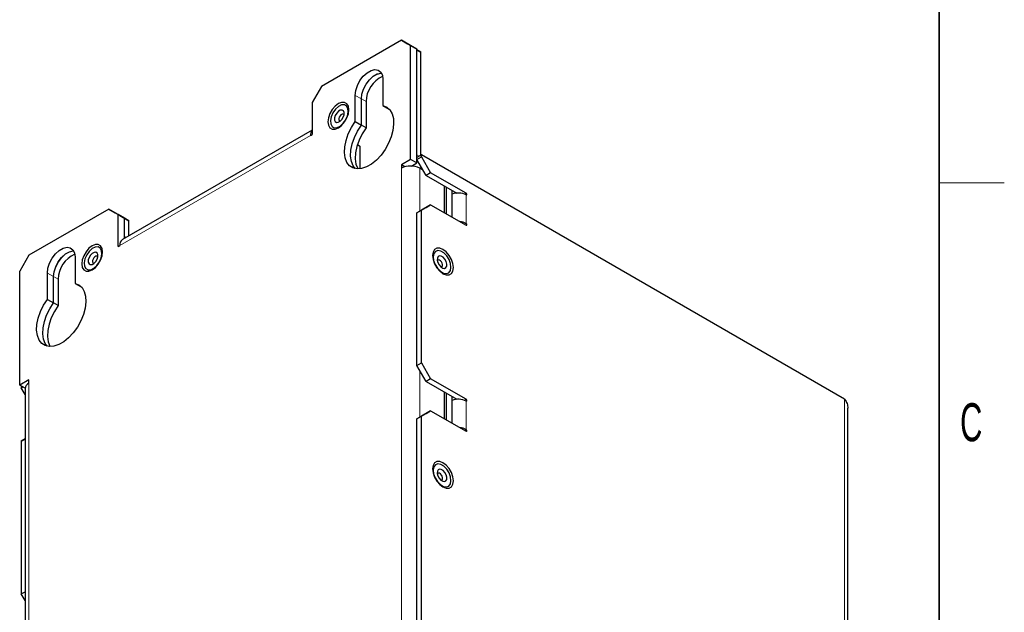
# Model space of a CAD drawing. Header units: millimetres. Extents: x 5 to 418, y 2 to 292.
# Tile 11 of 12: x 324 to 414, y 153 to 207. Entities that reach past the tile are written whole.
import ezdxf

# ---------------------------------------------------------------- set-up
doc = ezdxf.new("R2010")
doc.units = ezdxf.units.MM
doc.layers.add('SLD-0', color=7, linetype='Continuous')
doc.styles.add('SLDTEXTSTYLE0', font='TXT', dxfattribs={"width": 0.605})

msp = doc.modelspace()

# ---------------------------------------------------------------- linework, layer by layer
at = {"color": 7, "linetype": 'Continuous', "lineweight": 25}
for p, q in [((358.5976, 205.3461), (351.2437, 201.1008)), ((359.4461, 204.8561), (358.5976, 205.3461)), ((358.5976, 205.3461), (359.1633, 205.0196)), ((359.1633, 205.0196), (360.0118, 204.5296)), ((359.4461, 194.4044), (359.4461, 204.8561)), ((360.0118, 204.5296), (359.4461, 204.8561)), ((360.0118, 194.0779), (360.0118, 204.5296)), ((360.3823, 204.2504), (360.0118, 204.4643)), ((360.0118, 204.4643), (360.3823, 204.2504)), ((360.3823, 194.7784), (360.3823, 204.2504)), ((351.2437, 201.1008), (350.3952, 199.6311)), ((356.9005, 201.7535), (356.9005, 199.3413)), ((354.355, 197.8717), (354.355, 200.284)), ((354.9206, 197.5452), (354.9206, 199.9574)), ((354.9235, 197.5435), (354.9235, 199.9558)), ((350.3952, 199.6311), (350.3952, 196.6916)), ((355.3477, 199.7109), (355.3477, 197.2986)), ((356.9005, 199.3413), (357.4662, 199.0147)), ((357.4691, 199.0141), (357.4691, 199.0131)), ((357.4984, 198.9961), (357.4691, 199.0131)), ((354.355, 197.8717), (354.9206, 197.5452)), ((355.3477, 197.2986), (354.9235, 197.5435)), ((350.3952, 197.0975), (332.9661, 187.0359)), ((350.2537, 196.6099), (350.3952, 196.6916)), ((354.5583, 195.7579), (354.782, 195.6288)), ((354.782, 195.6288), (354.782, 193.5343)), ((360.4389, 194.8111), (360.0146, 194.5661)), ((360.0146, 194.4028), (360.4389, 194.6478)), ((360.0146, 194.4028), (360.0146, 194.5661)), ((360.4389, 194.6478), (360.4389, 194.8111)), ((399.3298, 172.3598), (360.4389, 194.8111)), ((360.4389, 194.6478), (361.2874, 193.1781)), ((359.4461, 194.4044), (358.5976, 193.9146)), ((358.5976, 193.9146), (358.5976, 193.588)), ((358.929, 193.7232), (358.5976, 193.9146)), ((360.0118, 194.0779), (359.4461, 194.4044)), ((359.5128, 193.7898), (360.0118, 194.0779)), ((360.8632, 192.9331), (360.0146, 194.4028)), ((360.5803, 193.423), (360.2947, 193.588)), ((361.2874, 193.1781), (360.8632, 192.9331)), ((360.8632, 192.9331), (363.6916, 191.3003)), ((364.5401, 191.3003), (361.2874, 193.1781)), ((362.5574, 189.5054), (362.5574, 191.9551)), ((362.5574, 191.9519), (362.5602, 191.9535)), ((362.7016, 191.8718), (362.7016, 189.4221)), ((363.2673, 189.0956), (363.2673, 191.5453)), ((361.2874, 190.2385), (360.4389, 189.7485)), ((360.8632, 189.9936), (361.2874, 190.2385)), ((361.2874, 190.2385), (364.5401, 188.3608)), ((331.7275, 189.8344), (324.3736, 185.5891)), ((332.5761, 189.3444), (331.7275, 189.8344)), ((331.7275, 189.8344), (332.2932, 189.5078)), ((332.2932, 189.5078), (333.1418, 189.0178)), ((332.2961, 189.5062), (332.7203, 189.2613)), ((332.5761, 186.4048), (332.5761, 189.3444)), ((333.1418, 189.0178), (332.5761, 189.3444)), ((332.7203, 189.2613), (333.5688, 188.7713)), ((360.0146, 189.5036), (360.8632, 189.9936)), ((360.4389, 189.7485), (360.0146, 189.5036)), ((360.0146, 175.4591), (360.0146, 189.5036)), ((360.4389, 175.704), (360.4389, 189.7485)), ((333.1418, 187.1373), (333.1418, 189.0178)), ((333.1446, 189.0162), (333.1418, 189.0178)), ((333.1446, 187.3015), (333.1446, 189.0162)), ((333.5688, 188.7713), (333.1446, 189.0162)), ((333.5688, 187.3839), (333.5688, 188.7713)), ((333.1446, 187.3015), (333.1418, 187.2998)), ((333.2853, 187.2202), (333.1446, 187.3015)), ((332.5761, 186.4048), (332.7175, 186.4865)), ((324.3736, 185.5891), (323.5251, 184.1194)), ((328.6163, 185.4254), (328.6163, 183.0131)), ((323.5251, 173.6677), (323.5251, 184.1194)), ((326.0707, 181.5436), (326.0707, 183.9558)), ((326.6364, 181.217), (326.6364, 183.6293)), ((326.6392, 181.2154), (326.6392, 183.6276)), ((327.0635, 183.3827), (327.0635, 180.9704)), ((328.6163, 183.0131), (329.182, 182.6865)), ((329.1848, 182.6859), (329.1848, 182.6849)), ((329.2141, 182.668), (329.1848, 182.6849)), ((326.0707, 181.5436), (326.6364, 181.217)), ((327.0635, 180.9704), (326.6392, 181.2154)), ((360.0146, 175.4591), (360.4389, 175.704)), ((360.4389, 175.704), (361.2874, 174.2343)), ((360.8632, 173.9894), (360.0146, 175.4591)), ((324.3736, 174.1575), (323.5251, 173.6677)), ((324.3736, 173.8309), (324.3736, 174.1575)), ((361.2874, 174.2343), (360.8632, 173.9894)), ((360.8632, 173.9894), (363.6916, 172.3566)), ((364.5401, 172.3566), (361.2874, 174.2343)), ((324.024, 173.3796), (323.5251, 173.6677)), ((323.6694, 173.5844), (323.6694, 173.4212)), ((323.6694, 173.4212), (323.8107, 173.5028)), ((324.0222, 172.8101), (323.6694, 173.4212)), ((324.0222, 173.341), (324.0222, 118.4695)), ((362.5574, 170.5616), (362.5574, 173.0113)), ((362.7016, 172.9281), (362.7016, 170.4784)), ((363.2673, 170.1518), (363.2673, 172.6015)), ((360.0146, 170.5598), (360.8632, 171.0499)), ((361.2874, 171.2948), (360.4389, 170.8048)), ((360.8632, 171.0499), (361.2874, 171.2948)), ((361.2874, 171.2948), (364.5401, 169.417)), ((399.6227, 115.8553), (399.6227, 171.5433)), ((360.4389, 170.8048), (360.0146, 170.5598)), ((360.0146, 143.1241), (360.0146, 170.5598)), ((360.4389, 143.369), (360.4389, 170.8048)), ((324.0222, 168.7256), (323.6694, 168.5219)), ((323.6694, 168.5219), (324.0222, 168.7256)), ((323.6694, 168.5219), (323.6694, 154.4774)), ((323.6694, 154.4774), (324.0222, 154.6811)), ((324.0222, 153.8663), (323.6694, 154.4774))]:
    msp.add_line(p, q, dxfattribs=at)
at = {"color": 7, "linetype": 'Continuous', "lineweight": 18}
for p, q in [((354.355, 200.284), (354.9206, 199.9574)), ((355.3477, 199.7109), (354.9235, 199.9558)), ((350.2537, 196.6099), (332.7175, 186.4865)), ((360.241, 194.6968), (360.0118, 194.8291)), ((358.5976, 138.7164), (358.5976, 193.588)), ((360.2947, 193.588), (360.2947, 189.6653)), ((360.5096, 193.5455), (360.4389, 193.5047)), ((364.3844, 191.2104), (364.5401, 191.3003)), ((364.5401, 191.137), (364.5401, 188.5241)), ((364.3987, 188.4424), (364.5401, 188.5241)), ((326.0707, 183.9558), (326.6364, 183.6293)), ((327.0635, 183.3827), (326.6392, 183.6276)), ((360.2947, 174.9741), (360.2947, 170.7215)), ((324.3736, 173.8309), (324.3736, 118.9593)), ((364.3844, 172.2667), (364.5401, 172.3566)), ((364.5401, 172.1933), (364.5401, 169.5803)), ((399.3298, 172.3598), (399.3298, 115.8552)), ((364.3987, 169.4987), (364.5401, 169.5803))]:
    msp.add_line(p, q, dxfattribs=at)
at = {"color": 7, "linetype": 'Continuous', "lineweight": 25, "flags": 128}
for points in [[(354.355, 200.284), (354.4065, 200.7278), (354.557, 201.1953), (354.7942, 201.6484), (355.099, 202.0505), (355.4466, 202.369), (355.8089, 202.5781), (356.1565, 202.6609), (356.4613, 202.6107), (356.6985, 202.4315), (356.849, 202.1378), (356.9005, 201.7535)], [(354.9206, 199.9574), (354.9722, 200.4013), (355.1227, 200.8687), (355.3599, 201.3218), (355.6647, 201.7239), (356.0123, 202.0424), (356.3746, 202.2516), (356.7222, 202.3344), (356.7649, 202.3354)], [(354.9235, 199.9558), (354.975, 200.3996), (355.1255, 200.8671), (355.3628, 201.3202), (355.6675, 201.7223), (356.0151, 202.0408), (356.3774, 202.2499), (356.725, 202.3327), (356.7659, 202.3338)], [(352.8135, 199.5248), (352.5163, 199.2989), (352.2482, 198.9864), (352.0355, 198.6179), (351.8989, 198.2294), (351.8518, 197.8591), (351.8989, 197.5431), (352.0355, 197.3124), (352.2482, 197.1895), (352.5163, 197.1866), (352.8135, 197.3038), (353.1106, 197.5297), (353.3787, 197.8422), (353.5915, 198.2107), (353.7281, 198.5991), (353.7751, 198.9694), (353.7281, 199.2854), (353.5915, 199.5161), (353.3787, 199.639), (353.1106, 199.642), (352.8135, 199.5248)], [(353.3582, 199.4163), (353.0987, 199.4022), (352.8147, 199.2633), (352.5403, 199.0163), (352.3088, 198.691), (352.148, 198.3267), (352.0773, 197.9672), (352.1052, 197.6559), (352.2284, 197.4305), (352.432, 197.318), (352.6915, 197.332), (352.9756, 197.4709), (353.2499, 197.7179), (353.4814, 198.0432), (353.6423, 198.4076), (353.713, 198.7671), (353.685, 199.0783), (353.5618, 199.3038), (353.3582, 199.4163)], [(356.9005, 199.3413), (357.2524, 199.2027), (357.5372, 198.9504), (357.7432, 198.5946), (357.8619, 198.1502), (357.8883, 197.6354), (357.8214, 197.0715), (357.6639, 196.4819), (357.4224, 195.8907), (357.1067, 195.3224), (356.7301, 194.8006), (356.3079, 194.3467), (355.8576, 193.9794), (355.3979, 193.714), (354.9476, 193.5614), (354.5254, 193.5279), (354.1488, 193.6148), (353.8331, 193.8187), (353.5916, 194.131), (353.4341, 194.5389), (353.3672, 195.0255), (353.3936, 195.5708), (353.5123, 196.1522), (353.7183, 196.7457), (354.0031, 197.3269), (354.355, 197.8717)], [(353.1466, 198.9369), (352.9868, 198.9234), (352.813, 198.8253), (352.6517, 198.6574), (352.5274, 198.4453), (352.4592, 198.2213), (352.4573, 198.0195), (352.5221, 197.8706), (352.6436, 197.7973), (352.8035, 197.8108), (352.9773, 197.909), (353.1386, 198.0769), (353.2628, 198.289), (353.3311, 198.513), (353.333, 198.7148), (353.2682, 198.8636), (353.1466, 198.9369)], [(353.2328, 198.5694), (353.144, 198.5619), (353.0475, 198.5074), (352.9579, 198.4141), (352.8888, 198.2962), (352.8509, 198.1718), (352.8499, 198.0597), (352.8859, 197.977), (352.9534, 197.9363), (353.0089, 197.9355)], [(353.3258, 198.4844), (353.3004, 198.5287), (353.2328, 198.5694)], [(354.3359, 193.5551), (354.1573, 193.8044), (353.9998, 194.2123), (353.9329, 194.6989), (353.9593, 195.2442), (354.078, 195.8256), (354.2839, 196.4192), (354.5688, 197.0003), (354.9206, 197.5452)], [(354.3376, 193.5548), (354.1601, 193.8028), (354.0026, 194.2107), (353.9357, 194.6973), (353.9622, 195.2426), (354.0808, 195.824), (354.2868, 196.4175), (354.5716, 196.9987), (354.9235, 197.5435)], [(355.3477, 197.2986), (354.9959, 196.7538), (354.711, 196.1726), (354.5051, 195.5791), (354.3864, 194.9976), (354.36, 194.4524), (354.4269, 193.9657), (354.5844, 193.5579), (354.6032, 193.5249)], [(364.5401, 191.137), (364.5672, 191.1276), (364.5901, 191.1321), (364.6055, 191.1497), (364.6108, 191.1779), (364.6055, 191.2122), (364.5901, 191.2475), (364.5672, 191.2785), (364.5401, 191.3003)], [(364.5401, 188.3608), (364.5672, 188.3514), (364.5901, 188.3558), (364.6055, 188.3735), (364.6108, 188.4016), (364.6055, 188.436), (364.5901, 188.4713), (364.5672, 188.5023), (364.5401, 188.5241)], [(330.1861, 186.4622), (329.8889, 186.2363), (329.6208, 185.9238), (329.4081, 185.5553), (329.2715, 185.1669), (329.2244, 184.7966), (329.2715, 184.4806), (329.4081, 184.2499), (329.6208, 184.127), (329.8889, 184.124), (330.1861, 184.2412), (330.4832, 184.4671), (330.7513, 184.7796), (330.9641, 185.1481), (331.1007, 185.5366), (331.1477, 185.9069), (331.1007, 186.2229), (330.9641, 186.4536), (330.7513, 186.5765), (330.4832, 186.5794), (330.1861, 186.4622)], [(326.0707, 183.9558), (326.1222, 184.3997), (326.2727, 184.8671), (326.51, 185.3202), (326.8147, 185.7223), (327.1623, 186.0408), (327.5246, 186.25), (327.8722, 186.3328), (328.177, 186.2825), (328.4142, 186.1033), (328.5647, 185.8097), (328.6163, 185.4254)], [(326.6364, 183.6293), (326.6879, 184.0731), (326.8384, 184.5405), (327.0757, 184.9936), (327.3804, 185.3958), (327.728, 185.7143), (328.0903, 185.9234), (328.4379, 186.0062), (328.4807, 186.0072)], [(326.6392, 183.6276), (326.6908, 184.0715), (326.8413, 184.5389), (327.0785, 184.992), (327.3833, 185.3941), (327.7309, 185.7126), (328.0931, 185.9218), (328.4407, 186.0046), (328.4816, 186.0056)], [(330.7308, 186.3537), (330.4713, 186.3397), (330.1873, 186.2008), (329.9129, 185.9538), (329.6814, 185.6285), (329.5206, 185.2641), (329.4498, 184.9047), (329.4778, 184.5934), (329.601, 184.368), (329.8046, 184.2555), (330.0641, 184.2695), (330.3482, 184.4084), (330.6225, 184.6554), (330.854, 184.9807), (331.0149, 185.3451), (331.0856, 185.7045), (331.0576, 186.0158), (330.9344, 186.2412), (330.7308, 186.3537)], [(330.5192, 185.8744), (330.3593, 185.8609), (330.1855, 185.7628), (330.0242, 185.5949), (329.9, 185.3828), (329.8318, 185.1588), (329.8299, 184.957), (329.8946, 184.8081), (330.0162, 184.7348), (330.1761, 184.7483), (330.3499, 184.8464), (330.5112, 185.0143), (330.6354, 185.2264), (330.7037, 185.4504), (330.7055, 185.6522), (330.6408, 185.8011), (330.5192, 185.8744)], [(330.6054, 185.5068), (330.5166, 185.4994), (330.42, 185.4448), (330.3304, 185.3516), (330.2614, 185.2337), (330.2235, 185.1093), (330.2225, 184.9972), (330.2584, 184.9145), (330.326, 184.8738), (330.3815, 184.873)], [(330.6984, 185.4219), (330.673, 185.4661), (330.6054, 185.5068)], [(363.3805, 184.4576), (363.3334, 184.8279), (363.1968, 185.2164), (362.9841, 185.5849), (362.716, 185.8974), (362.4188, 186.1233), (362.1216, 186.2405), (361.8535, 186.2375), (361.6408, 186.1146), (361.5042, 185.8839), (361.4571, 185.5679), (361.5042, 185.1976), (361.6408, 184.8092), (361.8535, 184.4407), (362.1216, 184.1282), (362.4188, 183.9023), (362.716, 183.7851), (362.9841, 183.788), (363.1968, 183.9109), (363.3334, 184.1416), (363.3805, 184.4576)], [(362.2113, 185.9743), (361.9417, 186.0238), (361.7197, 185.9456), (361.5723, 185.7493), (361.5171, 185.4585), (361.5608, 185.1082), (361.6981, 184.7407), (361.9126, 184.4003), (362.1782, 184.1282), (362.463, 183.957), (362.7326, 183.9075), (362.9546, 183.9856), (363.102, 184.182), (363.1572, 184.4728), (363.1135, 184.8231), (362.9762, 185.1906), (362.7617, 185.5309), (362.4961, 185.8031), (362.2113, 185.9743)], [(362.2688, 185.5134), (362.1055, 185.5388), (361.9776, 185.4769), (361.9043, 185.3371), (361.8969, 185.1408), (361.9566, 184.9179), (362.0742, 184.7022), (362.2318, 184.5266), (362.4055, 184.4178), (362.5688, 184.3925), (362.6968, 184.4544), (362.77, 184.5941), (362.7774, 184.7904), (362.7177, 185.0134), (362.6001, 185.2291), (362.4425, 185.4047), (362.2688, 185.5134)], [(362.1012, 185.1557), (362.0105, 185.1697), (361.9394, 185.1353), (361.9064, 185.0829)], [(362.2233, 184.534), (362.2678, 184.5329), (362.3389, 184.5673), (362.3796, 184.6449), (362.3837, 184.754), (362.3506, 184.8779), (362.2852, 184.9977), (362.1977, 185.0952), (362.1012, 185.1557)], [(328.6163, 183.0131), (328.9682, 182.8746), (329.253, 182.6222), (329.4589, 182.2665), (329.5776, 181.822), (329.604, 181.3073), (329.5371, 180.7434), (329.3796, 180.1537), (329.1381, 179.5625), (328.8225, 178.9943), (328.4458, 178.4724), (328.0236, 178.0185), (327.5734, 177.6513), (327.1136, 177.3859), (326.6633, 177.2332), (326.2412, 177.1997), (325.8645, 177.2867), (325.5489, 177.4905), (325.3073, 177.8028), (325.1499, 178.2107), (325.083, 178.6973), (325.1094, 179.2426), (325.228, 179.824), (325.434, 180.4176), (325.7188, 180.9987), (326.0707, 181.5436)], [(326.0516, 177.227), (325.873, 177.4762), (325.7155, 177.8841), (325.6486, 178.3708), (325.6751, 178.916), (325.7937, 179.4974), (325.9997, 180.091), (326.2845, 180.6722), (326.6364, 181.217)], [(326.0533, 177.2266), (325.8758, 177.4746), (325.7184, 177.8825), (325.6515, 178.3691), (325.6779, 178.9144), (325.7965, 179.4958), (326.0025, 180.0894), (326.2873, 180.6705), (326.6392, 181.2154)], [(327.0635, 180.9704), (326.7116, 180.4256), (326.4268, 179.8444), (326.2208, 179.2509), (326.1021, 178.6695), (326.0757, 178.1242), (326.1426, 177.6376), (326.3001, 177.2297), (326.3189, 177.1968)], [(364.5401, 172.1933), (364.5672, 172.1839), (364.5901, 172.1883), (364.6055, 172.206), (364.6108, 172.2341), (364.6055, 172.2685), (364.5901, 172.3038), (364.5672, 172.3347), (364.5401, 172.3566)], [(364.5401, 169.417), (364.5672, 169.4076), (364.5901, 169.4121), (364.6055, 169.4297), (364.6108, 169.4579), (364.6055, 169.4922), (364.5901, 169.5276), (364.5672, 169.5585), (364.5401, 169.5803)], [(363.3805, 164.8606), (363.3334, 165.231), (363.1968, 165.6194), (362.9841, 165.9879), (362.716, 166.3004), (362.4188, 166.5263), (362.1216, 166.6435), (361.8535, 166.6405), (361.6408, 166.5177), (361.5042, 166.2869), (361.4571, 165.9709), (361.5042, 165.6006), (361.6408, 165.2122), (361.8535, 164.8437), (362.1216, 164.5312), (362.4188, 164.3053), (362.716, 164.1881), (362.9841, 164.1911), (363.1968, 164.3139), (363.3334, 164.5446), (363.3805, 164.8606)], [(362.2113, 166.3773), (361.9417, 166.4268), (361.7197, 166.3487), (361.5723, 166.1523), (361.5171, 165.8615), (361.5608, 165.5112), (361.6981, 165.1437), (361.9126, 164.8034), (362.1782, 164.5312), (362.463, 164.36), (362.7326, 164.3105), (362.9546, 164.3886), (363.102, 164.585), (363.1572, 164.8758), (363.1135, 165.2261), (362.9762, 165.5936), (362.7617, 165.9339), (362.4961, 166.2061), (362.2113, 166.3773)], [(362.2688, 165.9164), (362.1055, 165.9418), (361.9776, 165.8799), (361.9043, 165.7401), (361.8969, 165.5439), (361.9566, 165.3209), (362.0742, 165.1052), (362.2318, 164.9296), (362.4055, 164.8209), (362.5688, 164.7955), (362.6968, 164.8574), (362.77, 164.9972), (362.7774, 165.1935), (362.7177, 165.4164), (362.6001, 165.6321), (362.4425, 165.8077), (362.2688, 165.9164)], [(362.1012, 165.5587), (362.0105, 165.5728), (361.9394, 165.5384), (361.9064, 165.4859)], [(362.2233, 164.937), (362.2678, 164.9359), (362.3389, 164.9703), (362.3796, 165.048), (362.3837, 165.157), (362.3506, 165.2809), (362.2852, 165.4007), (362.1977, 165.4983), (362.1012, 165.5587)]]:
    msp.add_lwpolyline(points, dxfattribs=at)
at = {"color": 7, "linetype": 'Continuous', "lineweight": 25}
for centre, radius, start, end in [((357.9682, 199.6504), 2.6211, 114.653096, 178.677286), ((350.9516, 196.6471), 0.6989, 142.772047, 183.048523), ((359.4461, 191.9503), 1.8444, 62.609672, 117.390328), ((363.8276, 189.743), 1.5655, 62.927556, 110.970509), ((363.878, 187.2918), 1.3989, 61.751274, 86.049875), ((333.2883, 186.5592), 0.5754, 124.056351, 187.25583), ((329.6839, 183.3222), 2.6211, 114.653096, 178.677286), ((324.6227, 173.2811), 0.6035, 114.374658, 174.305201), ((363.8276, 170.7993), 1.5655, 62.927556, 110.970509), ((363.878, 168.348), 1.3989, 61.751274, 86.049875)]:
    msp.add_arc(centre, radius, start, end, dxfattribs=at)
msp.add_open_spline([(399.3298, 172.3598), (399.4154, 172.2297), (399.5835, 171.9741), (399.6079, 171.6849), (399.6198, 171.543)], degree=3, knots=[0, 0, 0, 0, 0.5093554, 1, 1, 1, 1], dxfattribs=at)
at = {"layer": 'SLD-0', "lineweight": 35}
msp.add_line((408, 12), (408, 282.5), dxfattribs=at)
at = {"layer": 'SLD-0', "lineweight": 18}
msp.add_line((408, 192.25), (414, 192.25), dxfattribs=at)

# ---------------------------------------------------------------- texts
at = {"layer": 'SLD-0', "insert": (410.9597, 172.0011), "char_height": 3.5, "attachment_point": 2, "style": 'SLDTEXTSTYLE0'}
msp.add_mtext('C', dxfattribs=at)

doc.saveas('drawing.dxf')
